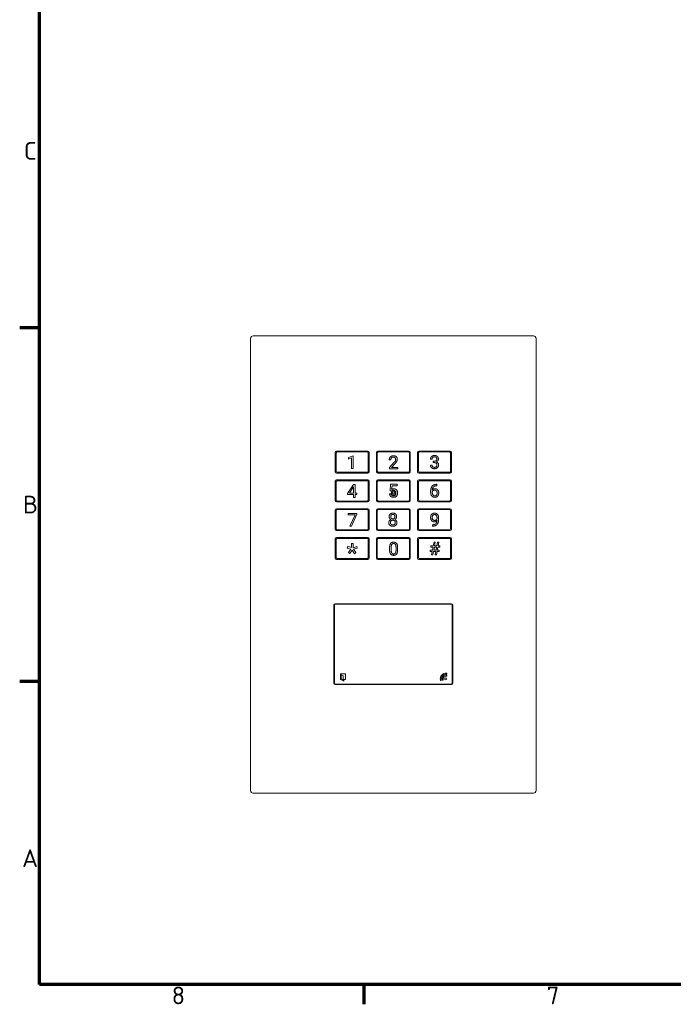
# Model space of a CAD drawing. Header units: millimetres. Extents: x 0 to 1188, y 0 to 840.
# Tile 1 of 19: x 12 to 271, y 12 to 402. Entities that reach past the tile are written whole.
import ezdxf

# ---------------------------------------------------------------- set-up
doc = ezdxf.new("R2010")
doc.units = ezdxf.units.MM
doc.header["$LTSCALE"] = 2
for name, color, linetype, lineweight in [('Rahmen (ISO)', 7, 'Continuous', 70), ('Sichtbar (ISO)', 7, 'Continuous', 50), ('Sichtbar schmal (ISO)', 7, 'Continuous', 35)]:
    doc.layers.add(name, color=color, linetype=linetype, lineweight=lineweight)
doc.styles.add('Notiztext (DIN)', font='isocpeur.ttf')

# ---------------------------------------------------------------- blocks, each defined once
blk = doc.blocks.new('Ränder Vorgaberahmen')
at = {"layer": 'Rahmen (ISO)'}
for p, q in [((10, 140), (6.1, 140)), ((10, 70), (6.1, 70)), ((74.25, 10), (74.25, 6.1))]:
    blk.add_line(p, q, dxfattribs=at)
at = {"layer": 'Rahmen (ISO)', "flags": 128}
blk.add_lwpolyline([(10, 10), (10, 410), (584, 410), (584, 10), (10, 10)], dxfattribs=at)
at = {"layer": 'Rahmen (ISO)', "char_height": 3.5, "attachment_point": 7, "style": 'Notiztext (DIN)'}
for s, insert in [('C', (6.93, 173.25)), ('B', (6.75, 103.25)), ('A', (6.58, 33.25)), ('8', (36.2, 6.1)), ('7', (110.45, 6.1))]:
    blk.add_mtext(s, dxfattribs=dict(at, insert=insert))

msp = doc.modelspace()

# ---------------------------------------------------------------- linework, layer by layer
at = {"layer": 'Sichtbar (ISO)', "lineweight": 5}
for p, q in [((104.6465, 276.77), (215.6465, 276.77)), ((103.6465, 96.77), (103.6465, 275.77)), ((216.6465, 275.77), (216.6465, 96.77)), ((137.1486, 222.97), (137.1486, 230.67)), ((137.6486, 231.17), (150.0486, 231.17)), ((150.5486, 230.67), (150.5486, 222.97)), ((153.4486, 222.97), (153.4486, 230.67)), ((153.9486, 231.17), (166.3486, 231.17)), ((166.8486, 230.67), (166.8486, 222.97)), ((169.7486, 222.97), (169.7486, 230.67)), ((170.2486, 231.17), (182.6486, 231.17)), ((183.1486, 230.67), (183.1486, 222.97)), ((142.3477, 228.6206), (144.191, 229.3144)), ((142.3477, 228.0354), (142.3477, 228.6206)), ((143.6435, 228.5119), (142.3477, 228.0354)), ((143.6435, 224.2194), (143.6435, 228.5119)), ((144.191, 229.3144), (144.2913, 229.3144)), ((144.2913, 229.3144), (144.2913, 224.2194)), ((159.1739, 227.7512), (158.5261, 227.7512)), ((158.6264, 224.6373), (160.3819, 226.5893)), ((160.758, 226.1713), (159.4038, 224.7)), ((175.5199, 228.0142), (174.8762, 228.0142)), ((175.8626, 226.5973), (175.8626, 227.124)), ((175.8626, 227.124), (176.3475, 227.124)), ((176.3475, 226.5973), (175.8626, 226.5973)), ((150.0486, 222.47), (137.6486, 222.47)), ((144.2913, 224.2194), (143.6435, 224.2194)), ((166.3486, 222.47), (153.9486, 222.47)), ((158.6264, 224.1734), (158.6264, 224.6373)), ((161.9451, 224.1734), (158.6264, 224.1734)), ((159.4038, 224.7), (161.9451, 224.7)), ((161.9451, 224.7), (161.9451, 224.1734)), ((182.6486, 222.47), (170.2486, 222.47)), ((174.8302, 225.6109), (175.4781, 225.6109)), ((137.1486, 211.57), (137.1486, 219.27)), ((137.6486, 219.77), (150.0486, 219.77)), ((150.5486, 219.27), (150.5486, 211.57)), ((153.4486, 211.57), (153.4486, 219.27)), ((153.9486, 219.77), (166.3486, 219.77)), ((166.8486, 219.27), (166.8486, 211.57)), ((169.7486, 211.57), (169.7486, 219.27)), ((170.2486, 219.77), (182.6486, 219.77)), ((183.1486, 219.27), (183.1486, 211.57)), ((142.0381, 214.3993), (144.3077, 217.9144)), ((142.0381, 214.0189), (142.0381, 214.3993)), ((144.2701, 216.8946), (142.7696, 214.5456)), ((142.7696, 214.5456), (144.3453, 214.5456)), ((144.3453, 217.0325), (144.2701, 216.8946)), ((144.3077, 217.9144), (144.9932, 217.9144)), ((144.3453, 214.5456), (144.3453, 217.0325)), ((144.9932, 217.9144), (144.9932, 214.5456)), ((144.9932, 214.5456), (145.6996, 214.5456)), ((145.6996, 214.5456), (145.6996, 214.0189)), ((158.8231, 215.4857), (159.0781, 218.0144)), ((159.3372, 215.352), (158.8231, 215.4857)), ((159.0781, 218.0144), (161.6779, 218.0144)), ((159.5086, 215.4941), (159.3372, 215.352)), ((159.6256, 217.4209), (159.471, 216.0374)), ((161.6779, 217.4209), (159.6256, 217.4209)), ((161.6779, 218.0144), (161.6779, 217.4209)), ((174.914, 214.8671), (174.914, 215.1179)), ((175.5618, 215.0343), (175.5618, 214.7961)), ((177.4051, 217.4669), (177.2839, 217.4669)), ((177.2881, 218.0144), (177.4051, 218.0144)), ((177.4051, 218.0144), (177.4051, 217.4669)), ((150.0486, 211.07), (137.6486, 211.07)), ((144.3453, 214.0189), (142.0381, 214.0189)), ((144.3453, 212.8444), (144.3453, 214.0189)), ((144.9932, 212.8444), (144.3453, 212.8444)), ((145.6996, 214.0189), (144.9932, 214.0189)), ((144.9932, 214.0189), (144.9932, 212.8444)), ((166.3486, 211.07), (153.9486, 211.07)), ((158.6392, 214.2778), (159.2495, 214.2778)), ((182.6486, 211.07), (170.2486, 211.07)), ((137.1486, 200.17), (137.1486, 207.87)), ((137.6486, 208.37), (150.0486, 208.37)), ((150.5486, 207.87), (150.5486, 200.17)), ((153.4486, 200.17), (153.4486, 207.87)), ((153.9486, 208.37), (166.3486, 208.37)), ((166.8486, 207.87), (166.8486, 200.17)), ((169.7486, 200.17), (169.7486, 207.87)), ((170.2486, 208.37), (182.6486, 208.37)), ((183.1486, 207.87), (183.1486, 200.17)), ((142.2217, 205.9836), (142.2217, 206.5144)), ((142.2217, 206.5144), (145.6491, 206.5144)), ((144.9678, 205.9836), (142.2217, 205.9836)), ((142.8738, 201.4444), (144.9678, 205.9836)), ((145.6491, 206.1508), (143.5509, 201.4444)), ((145.6491, 206.5144), (145.6491, 206.1508)), ((177.4466, 204.3908), (177.4466, 204.65)), ((178.0903, 204.5162), (178.0903, 204.3281)), ((150.0486, 199.67), (137.6486, 199.67)), ((143.5509, 201.4444), (142.8738, 201.4444)), ((166.3486, 199.67), (153.9486, 199.67)), ((182.6486, 199.67), (170.2486, 199.67)), ((175.6159, 201.4692), (175.6159, 202.0168)), ((175.6159, 202.0168), (175.7538, 202.0168)), ((175.7413, 201.4692), (175.6159, 201.4692)), ((137.1486, 188.77), (137.1486, 196.47)), ((137.6486, 196.97), (150.0486, 196.97)), ((150.5486, 196.47), (150.5486, 188.77)), ((153.4486, 188.77), (153.4486, 196.47)), ((153.9486, 196.97), (166.3486, 196.97)), ((166.8486, 196.47), (166.8486, 188.77)), ((169.7486, 188.77), (169.7486, 196.47)), ((170.2486, 196.97), (182.6486, 196.97)), ((175.9761, 193.6683), (176.2603, 195.1144)), ((176.2603, 195.1144), (176.7577, 195.1144)), ((176.7577, 195.1144), (176.4735, 193.6683)), ((177.393, 193.6683), (177.6773, 195.1144)), ((177.6773, 195.1144), (178.1788, 195.1144)), ((178.1788, 195.1144), (177.8946, 193.6683)), ((183.1486, 196.47), (183.1486, 188.77)), ((141.8869, 192.7736), (142.112, 193.5007)), ((143.3412, 192.3407), (141.8869, 192.7736)), ((142.112, 193.5007), (143.5605, 192.9582)), ((142.3717, 191.0135), (143.3412, 192.3407)), ((142.9776, 190.5749), (142.3717, 191.0135)), ((143.8433, 191.9252), (142.9776, 190.5749)), ((143.5605, 192.9582), (143.5201, 194.6144)), ((143.5201, 194.6144), (144.253, 194.6144)), ((144.732, 190.5402), (143.8433, 191.9252)), ((144.253, 194.6144), (144.2068, 192.9351)), ((144.2068, 192.9351), (145.6322, 193.4661)), ((145.8573, 192.7332), (144.3799, 192.3003)), ((144.3799, 192.3003), (145.3321, 190.9961)), ((145.3321, 190.9961), (144.732, 190.5402)), ((145.6322, 193.4661), (145.8573, 192.7332)), ((158.6555, 192.0465), (158.6555, 192.9076)), ((159.2992, 193.0664), (159.2992, 192.034)), ((161.2093, 191.9629), (161.2093, 193.0162)), ((161.853, 192.9702), (161.853, 192.1343)), ((174.718, 191.4697), (174.718, 191.9504)), ((174.718, 191.9504), (175.6417, 191.9504)), ((175.5498, 191.4697), (174.718, 191.4697)), ((174.9813, 193.1876), (174.9813, 193.6683)), ((174.9813, 193.6683), (175.9761, 193.6683)), ((175.88, 193.1876), (174.9813, 193.1876)), ((175.2739, 190.0444), (175.5498, 191.4697)), ((175.6417, 191.9504), (175.88, 193.1876)), ((176.0472, 191.4697), (175.7713, 190.0444)), ((176.9667, 191.4697), (176.0472, 191.4697)), ((176.3774, 193.1876), (176.1391, 191.9504)), ((176.1391, 191.9504), (177.0587, 191.9504)), ((177.2969, 193.1876), (176.3774, 193.1876)), ((176.4735, 193.6683), (177.393, 193.6683)), ((176.6908, 190.0444), (176.9667, 191.4697)), ((177.0587, 191.9504), (177.2969, 193.1876)), ((177.4683, 191.4697), (177.1924, 190.0444)), ((178.3418, 191.4697), (177.4683, 191.4697)), ((177.7985, 193.1876), (177.5602, 191.9504)), ((177.5602, 191.9504), (178.3418, 191.9504)), ((178.6052, 193.1876), (177.7985, 193.1876)), ((177.8946, 193.6683), (178.6052, 193.6683)), ((178.3418, 191.9504), (178.3418, 191.4697)), ((178.6052, 193.6683), (178.6052, 193.1876)), ((150.0486, 188.27), (137.6486, 188.27)), ((166.3486, 188.27), (153.9486, 188.27)), ((182.6486, 188.27), (170.2486, 188.27)), ((175.7713, 190.0444), (175.2739, 190.0444)), ((177.1924, 190.0444), (176.6908, 190.0444)), ((136.6486, 139.27), (136.6486, 170.27)), ((136.7986, 170.12), (136.7986, 139.42)), ((137.1486, 170.77), (183.1486, 170.77)), ((182.9986, 170.62), (137.2986, 170.62)), ((183.4986, 139.42), (183.4986, 170.12)), ((183.6486, 170.27), (183.6486, 139.27)), ((139.1711, 142.9727), (139.1711, 140.8127)), ((141.2111, 142.9727), (139.1711, 142.9727)), ((139.1711, 140.8127), (140.4006, 140.1717)), ((139.4398, 141.0272), (139.4398, 142.6458)), ((139.4398, 142.6458), (140.3124, 142.2598)), ((140.3124, 140.579), (139.4398, 141.0272)), ((140.3124, 142.2598), (140.3124, 140.579)), ((140.5761, 140.2781), (140.5761, 140.8127)), ((140.5761, 140.8127), (141.2111, 140.8127)), ((141.2111, 140.8127), (141.2111, 142.9727)), ((183.1486, 138.77), (137.1486, 138.77)), ((137.2986, 138.92), (182.9986, 138.92)), ((215.6465, 95.77), (104.6465, 95.77))]:
    msp.add_line(p, q, dxfattribs=at)
for centre, radius in [((160.1585, 214.6144), 0.8), ((180.8873, 141.0272), 0.42)]:
    msp.add_circle(centre, radius, dxfattribs=at)
for centre, radius, start, end in [((104.6465, 275.77), 1, 90, 180), ((215.6465, 275.77), 1, 0, 90), ((137.6486, 230.67), 0.5, 90, 180), ((150.0486, 230.67), 0.5, 0, 90), ((153.9486, 230.67), 0.5, 90, 180), ((166.3486, 230.67), 0.5, 0, 90), ((170.2486, 230.67), 0.5, 90, 180), ((182.6486, 230.67), 0.5, 0, 90), ((137.6486, 222.97), 0.5, 180, 270), ((150.0486, 222.97), 0.5, 270, 0), ((153.9486, 222.97), 0.5, 180, 270), ((166.3486, 222.97), 0.5, 270, 0), ((170.2486, 222.97), 0.5, 180, 270), ((182.6486, 222.97), 0.5, 270, 0), ((137.6486, 219.27), 0.5, 90, 180), ((150.0486, 219.27), 0.5, 0, 90), ((153.9486, 219.27), 0.5, 90, 180), ((166.3486, 219.27), 0.5, 0, 90), ((170.2486, 219.27), 0.5, 90, 180), ((182.6486, 219.27), 0.5, 0, 90), ((137.6486, 211.57), 0.5, 180, 270), ((150.0486, 211.57), 0.5, 270, 0), ((153.9486, 211.57), 0.5, 180, 270), ((166.3486, 211.57), 0.5, 270, 0), ((170.2486, 211.57), 0.5, 180, 270), ((182.6486, 211.57), 0.5, 270, 0), ((137.6486, 207.87), 0.5, 90, 180), ((150.0486, 207.87), 0.5, 0, 90), ((153.9486, 207.87), 0.5, 90, 180), ((166.3486, 207.87), 0.5, 0, 90), ((170.2486, 207.87), 0.5, 90, 180), ((182.6486, 207.87), 0.5, 0, 90), ((137.6486, 200.17), 0.5, 180, 270), ((150.0486, 200.17), 0.5, 270, 0), ((153.9486, 200.17), 0.5, 180, 270), ((166.3486, 200.17), 0.5, 270, 0), ((170.2486, 200.17), 0.5, 180, 270), ((182.6486, 200.17), 0.5, 270, 0), ((137.6486, 196.47), 0.5, 90, 180), ((150.0486, 196.47), 0.5, 0, 90), ((153.9486, 196.47), 0.5, 90, 180), ((166.3486, 196.47), 0.5, 0, 90), ((170.2486, 196.47), 0.5, 90, 180), ((182.6486, 196.47), 0.5, 0, 90), ((137.6486, 188.77), 0.5, 180, 270), ((150.0486, 188.77), 0.5, 270, 0), ((153.9486, 188.77), 0.5, 180, 270), ((166.3486, 188.77), 0.5, 270, 0), ((170.2486, 188.77), 0.5, 180, 270), ((182.6486, 188.77), 0.5, 270, 0), ((137.1486, 170.27), 0.5, 90, 180), ((137.2986, 170.12), 0.5, 90, 180), ((182.9986, 170.12), 0.5, 0, 90), ((183.1486, 170.27), 0.5, 0, 90), ((181.0607, 140.9388), 2.3397, 86.104557, 191.412181), ((178.9437, 140.5114), 0.18, 191.412181, 11.412181), ((181.0607, 140.9388), 1.9797, 86.104557, 191.412181), ((181.0267, 140.9296), 1.4981, 85.627226, 190.690281), ((179.7315, 140.6851), 0.18, 190.690281, 10.690281), ((181.0267, 140.9296), 1.1381, 85.627226, 190.690281), ((181.1272, 142.2439), 0.18, 265.627226, 85.627226), ((181.2074, 143.0935), 0.18, 266.104557, 86.104555), ((137.1486, 139.27), 0.5, 180, 270), ((137.2986, 139.42), 0.5, 180, 270), ((140.4561, 140.2781), 0.12, 242.465888, 0), ((182.9986, 139.42), 0.5, 270, 0), ((183.1486, 139.27), 0.5, 270, 0), ((104.6465, 96.77), 1, 180, 270), ((215.6465, 96.77), 1, 270, 0)]:
    msp.add_arc(centre, radius, start, end, dxfattribs=at)
for points in [[(158.5261, 227.7512), (158.5261, 228.4492), (159.4289, 229.3144), (160.1854, 229.3144)], [(160.1854, 228.7836), (159.7047, 228.7836), (159.1739, 228.2361), (159.1739, 227.7512)], [(160.1854, 229.3144), (160.8918, 229.3144), (161.7152, 228.5746), (161.7152, 227.956)], [(161.0673, 227.8808), (161.0673, 228.2737), (160.5867, 228.7836), (160.1854, 228.7836)], [(160.3819, 226.5893), (160.7706, 227.0281), (161.0673, 227.584), (161.0673, 227.8808)], [(161.7152, 227.956), (161.7152, 227.2079), (160.758, 226.1713)], [(174.8762, 228.0142), (174.8762, 228.6161), (175.7581, 229.4144), (176.4353, 229.4144)], [(176.4353, 228.8836), (176.0173, 228.8836), (175.5199, 228.4071), (175.5199, 228.0142)], [(176.3475, 227.124), (176.8031, 227.1323), (177.3255, 227.5963), (177.3255, 227.9933)], [(177.4008, 225.6736), (177.4008, 226.1166), (176.8574, 226.589), (176.3475, 226.5973)], [(176.4353, 229.4144), (177.1542, 229.4144), (177.9692, 228.6537), (177.9692, 227.9808)], [(177.3255, 227.9933), (177.3255, 228.8836), (176.4353, 228.8836)], [(177.9692, 227.9808), (177.9692, 227.6506), (177.5387, 227.0278), (177.1709, 226.8774)], [(177.1709, 226.8774), (177.5889, 226.7436), (178.0444, 226.1292), (178.0444, 225.6861)], [(178.0444, 225.6861), (178.0444, 225.0048), (177.1542, 224.2023), (175.7247, 224.2023), (174.8302, 224.9756), (174.8302, 225.6109)], [(175.4781, 225.6109), (175.4781, 225.2096), (176.0006, 224.729), (176.4394, 224.729)], [(176.4394, 224.729), (176.9076, 224.729), (177.4008, 225.218), (177.4008, 225.6736)], [(159.471, 216.0374), (159.8472, 216.2548), (160.3195, 216.2548)], [(160.169, 215.678), (159.7469, 215.678), (159.5086, 215.4941)], [(161.1805, 214.5536), (161.1805, 215.0636), (160.6288, 215.678), (160.169, 215.678)], [(161.8242, 214.5578), (161.8242, 213.7762), (160.9799, 212.8734), (160.2192, 212.8734)], [(160.2192, 213.4), (160.6706, 213.4), (161.1805, 214.0145), (161.1805, 214.5536)], [(160.3195, 216.2548), (161.0133, 216.2548), (161.8242, 215.3394), (161.8242, 214.5578)], [(174.914, 215.1179), (174.914, 216.5181), (176.1094, 217.9977), (177.2881, 218.0144)], [(176.5483, 212.8692), (175.821, 212.8692), (174.914, 213.9894), (174.914, 214.8671)], [(176.5566, 215.7323), (176.2264, 215.7323), (175.6705, 215.3352), (175.5618, 215.0343)], [(175.5618, 214.7961), (175.5618, 214.1691), (176.1261, 213.4), (176.5483, 213.4)], [(177.2839, 217.4669), (176.5315, 217.4544), (175.6413, 216.5892), (175.5702, 215.8076)], [(175.5702, 215.8076), (175.9715, 216.2673), (176.6653, 216.2673)], [(178.1157, 214.5954), (178.1157, 213.8096), (177.263, 212.8692), (176.5483, 212.8692)], [(176.5483, 213.4), (176.983, 213.4), (177.4803, 214.0437), (177.4803, 214.562)], [(177.4803, 214.562), (177.4803, 215.0845), (176.9746, 215.7323), (176.5566, 215.7323)], [(176.6653, 216.2673), (177.3257, 216.2673), (178.1157, 215.3352), (178.1157, 214.5954)], [(160.2192, 212.8734), (159.5504, 212.8734), (158.6977, 213.6174), (158.6392, 214.2778)], [(159.2495, 214.2778), (159.308, 213.8431), (159.8095, 213.4), (160.2192, 213.4)], [(158.4641, 205.2184), (158.4641, 205.8621), (159.2834, 206.6144), (159.9563, 206.6144)], [(159.9563, 206.6144), (160.6251, 206.6144), (161.4485, 205.8621), (161.4485, 205.2184)], [(174.9011, 204.859), (174.9011, 205.3689), (175.2899, 206.1839), (176.0004, 206.6144), (176.4727, 206.6144)], [(176.4727, 206.6144), (177.2251, 206.6144), (178.0903, 205.4901), (178.0903, 204.5162)], [(158.3429, 202.8402), (158.3429, 203.2498), (158.7943, 203.9143), (159.1914, 204.0815)], [(159.9563, 201.4023), (159.2249, 201.4023), (158.3429, 202.1839), (158.3429, 202.8402)], [(159.1914, 204.0815), (158.8529, 204.2487), (158.4641, 204.8422), (158.4641, 205.2184)], [(160.926, 202.8527), (160.926, 203.279), (160.3826, 203.814), (159.5133, 203.814), (158.9866, 203.2874), (158.9866, 202.4222), (159.5007, 201.929), (159.9563, 201.929)], [(159.9563, 206.0836), (159.576, 206.0836), (159.1078, 205.6113), (159.1078, 205.2101)], [(159.1078, 205.2101), (159.1078, 204.8213), (159.5718, 204.3449), (160.3408, 204.3449), (160.8048, 204.8213), (160.8048, 205.5946), (160.3241, 206.0836), (159.9563, 206.0836)], [(159.9563, 201.929), (160.4077, 201.929), (160.926, 202.4264), (160.926, 202.8527)], [(161.5697, 202.8402), (161.5697, 202.1839), (160.6794, 201.4023), (159.9563, 201.4023)], [(161.4485, 205.2184), (161.4485, 204.8381), (161.0514, 204.2487), (160.7087, 204.0815)], [(160.7087, 204.0815), (161.1057, 203.9102), (161.5697, 203.2539), (161.5697, 202.8402)], [(176.3473, 203.1704), (175.9084, 203.1704), (175.2564, 203.6009), (174.9011, 204.3867), (174.9011, 204.859)], [(176.4769, 206.0794), (176.0506, 206.0794), (175.5365, 205.4274), (175.5365, 204.8924)], [(175.5365, 204.8924), (175.5365, 204.3741), (176.0338, 203.7012), (176.4518, 203.7012)], [(178.0903, 204.3281), (178.0903, 202.8485), (176.9199, 201.4859), (175.7413, 201.4692)], [(175.7538, 202.0168), (176.5479, 202.0293), (177.4048, 202.836), (177.4424, 203.7012)], [(177.4424, 203.7012), (177.2418, 203.4629), (176.6817, 203.1704), (176.3473, 203.1704)], [(176.4518, 203.7012), (176.7737, 203.7012), (177.3212, 204.0983), (177.4466, 204.3908)], [(177.4466, 204.65), (177.4466, 205.2853), (176.899, 206.0794), (176.4769, 206.0794)], [(158.6555, 192.9076), (158.6555, 194.0277), (159.4287, 195.1144), (160.2521, 195.1144)], [(160.2521, 195.1144), (161.0714, 195.1144), (161.8446, 194.0653), (161.853, 192.9702)], [(160.2605, 189.9023), (159.4496, 189.9023), (158.668, 190.9807), (158.6555, 192.0465)], [(160.2521, 194.5836), (159.7589, 194.5836), (159.3075, 193.8396), (159.2992, 193.0664)], [(159.2992, 192.034), (159.2992, 191.2106), (159.7756, 190.429), (160.2605, 190.429)], [(161.2093, 193.0162), (161.2093, 193.8354), (160.7495, 194.5836), (160.2521, 194.5836)], [(161.853, 192.1343), (161.853, 191.0016), (161.0797, 189.9023), (160.2605, 189.9023)], [(160.2605, 190.429), (160.737, 190.429), (161.2009, 191.1688), (161.2093, 191.9629)]]:
    msp.add_open_spline(points, degree=2, dxfattribs=at)
for points, knots in [([(160.758, 226.1713), (161.0222, 226.4573), (161.2913, 226.7915), (161.5487, 227.2716), (161.6122, 227.4159), (161.6926, 227.6914), (161.7152, 227.8232), (161.7152, 227.956)], [0, 0, 0, 0, 0.11680614, 0.11680614, 0.162899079, 0.162899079, 0.202591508, 0.202591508, 0.202591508, 0.202591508]), ([(161.1805, 214.5536), (161.1805, 214.3632), (161.1566, 214.1674), (161.0316, 213.8411), (160.9564, 213.737), (160.812, 213.5846), (160.7253, 213.5227), (160.5647, 213.4517), (160.5008, 213.4324), (160.3641, 213.406), (160.2916, 213.4), (160.2192, 213.4)], [0, 0, 0, 0, 0.057126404, 0.057126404, 0.104723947, 0.104723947, 0.15568499, 0.15568499, 0.187092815, 0.187092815, 0.221075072, 0.221075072, 0.221075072, 0.221075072]), ([(175.5618, 215.0343), (175.6084, 215.1632), (175.6782, 215.278), (175.8659, 215.481), (175.9858, 215.5701), (176.1807, 215.6645), (176.2526, 215.69), (176.4028, 215.7242), (176.4793, 215.7323), (176.5566, 215.7323)], [0, 0, 0, 0, 0.041119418, 0.041119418, 0.082925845, 0.082925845, 0.105882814, 0.105882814, 0.129005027, 0.129005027, 0.129005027, 0.129005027]), ([(177.4803, 214.562), (177.4803, 214.3673), (177.454, 214.1703), (177.3196, 213.8299), (177.236, 213.7186), (177.0949, 213.572), (177.0108, 213.5123), (176.8589, 213.4465), (176.801, 213.4291), (176.6779, 213.4054), (176.6131, 213.4), (176.5483, 213.4)], [0, 0, 0, 0, 0.058398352, 0.058398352, 0.109705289, 0.109705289, 0.164457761, 0.164457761, 0.19603801, 0.19603801, 0.22983344, 0.22983344, 0.22983344, 0.22983344]), ([(178.1157, 214.5954), (178.1157, 214.8608), (178.0775, 215.1262), (177.8809, 215.6147), (177.7502, 215.7769), (177.5308, 216), (177.3943, 216.0943), (177.0566, 216.2362), (176.8624, 216.2673), (176.6653, 216.2673)], [0, 0, 0, 0, 0.079608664, 0.079608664, 0.157888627, 0.157888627, 0.249900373, 0.249900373, 0.357212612, 0.357212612, 0.357212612, 0.357212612]), ([(176.4727, 206.6144), (176.2551, 206.6144), (176.0411, 206.5802), (175.723, 206.4494), (175.5523, 206.3621), (175.3102, 206.1196), (175.2432, 206.0337), (175.1855, 205.9412)], [0, 0, 0, 0, 0.065286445, 0.065286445, 0.103147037, 0.103147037, 0.121102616, 0.121102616, 0.121102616, 0.121102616]), ([(159.9563, 201.4023), (160.2096, 201.4023), (160.4636, 201.4383), (160.9228, 201.6225), (161.0777, 201.744), (161.3015, 201.964), (161.3951, 202.0998), (161.5383, 202.4403), (161.5697, 202.639), (161.5697, 202.8402)], [0, 0, 0, 0, 0.076000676, 0.076000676, 0.14836277, 0.14836277, 0.231920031, 0.231920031, 0.331909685, 0.331909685, 0.331909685, 0.331909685]), ([(174.9011, 204.859), (174.9011, 204.5802), (174.9476, 204.3085), (175.1302, 203.8668), (175.2337, 203.6979), (175.4905, 203.439), (175.6292, 203.3418), (175.9684, 203.201), (176.1561, 203.1704), (176.3473, 203.1704)], [0, 0, 0, 0, 0.083633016, 0.083633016, 0.143375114, 0.143375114, 0.192708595, 0.192708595, 0.246322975, 0.246322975, 0.246322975, 0.246322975]), ([(175.5365, 204.8924), (175.5365, 205.0902), (175.5628, 205.291), (175.701, 205.6429), (175.7876, 205.7543), (175.9321, 205.9043), (176.0191, 205.9666), (176.1737, 206.0335), (176.2304, 206.0507), (176.3509, 206.0741), (176.4138, 206.0794), (176.4769, 206.0794)], [0, 0, 0, 0, 0.05933097, 0.05933097, 0.113323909, 0.113323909, 0.172415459, 0.172415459, 0.204754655, 0.204754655, 0.239011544, 0.239011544, 0.239011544, 0.239011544]), ([(176.4518, 203.7012), (176.3401, 203.7012), (176.2306, 203.7192), (176.0357, 203.7997), (175.955, 203.8544), (175.7926, 204.0129), (175.7258, 204.1181), (175.6309, 204.3081), (175.5957, 204.4142), (175.5471, 204.6447), (175.5365, 204.7688), (175.5365, 204.8924)], [0, 0, 0, 0, 0.0335266, 0.0335266, 0.06324354, 0.06324354, 0.101613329, 0.101613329, 0.144441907, 0.144441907, 0.191698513, 0.191698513, 0.191698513, 0.191698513]), ([(176.4769, 206.0794), (176.5813, 206.0794), (176.6824, 206.0612), (176.871, 205.9826), (176.9526, 205.9267), (177.1176, 205.7694), (177.1984, 205.6566), (177.3261, 205.4077), (177.3709, 205.2721), (177.4333, 204.9746), (177.4466, 204.8113), (177.4466, 204.65)], [0, 0, 0, 0, 0.031316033, 0.031316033, 0.061290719, 0.061290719, 0.099715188, 0.099715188, 0.13963819, 0.13963819, 0.184850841, 0.184850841, 0.184850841, 0.184850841]), ([(161.853, 192.9702), (161.8499, 193.3763), (161.8075, 193.7808), (161.6071, 194.3769), (161.5023, 194.5418), (161.3023, 194.7784), (161.1786, 194.8761), (160.9225, 195.0069), (160.802, 195.0469), (160.5384, 195.1025), (160.3946, 195.1144), (160.2521, 195.1144)], [0, 0, 0, 0, 0.121821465, 0.121821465, 0.210905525, 0.210905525, 0.306890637, 0.306890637, 0.382675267, 0.382675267, 0.467789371, 0.467789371, 0.467789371, 0.467789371])]:
    msp.add_open_spline(points, degree=3, knots=knots, dxfattribs=at)
at = {"layer": 'Sichtbar schmal (ISO)', "lineweight": 5}
for p, q in [((137.4956, 230.4144), (137.4956, 223.2144)), ((149.8042, 230.823), (137.9042, 230.823)), ((150.2128, 223.2144), (150.2128, 230.4144)), ((153.7956, 230.4144), (153.7956, 223.2144)), ((166.1042, 230.823), (154.2042, 230.823)), ((166.5128, 223.2144), (166.5128, 230.4144)), ((170.0956, 230.4144), (170.0956, 223.2144)), ((182.4042, 230.823), (170.5042, 230.823)), ((182.8128, 223.2144), (182.8128, 230.4144)), ((137.9042, 222.8058), (149.8042, 222.8058)), ((154.2042, 222.8058), (166.1042, 222.8058)), ((170.5042, 222.8058), (182.4042, 222.8058)), ((137.4956, 219.0144), (137.4956, 211.8144)), ((149.8042, 219.423), (137.9042, 219.423)), ((150.2128, 211.8144), (150.2128, 219.0144)), ((153.7956, 219.0144), (153.7956, 211.8144)), ((166.1042, 219.423), (154.2042, 219.423)), ((166.5128, 211.8144), (166.5128, 219.0144)), ((170.0956, 219.0144), (170.0956, 211.8144)), ((182.4042, 219.423), (170.5042, 219.423)), ((182.8128, 211.8144), (182.8128, 219.0144)), ((137.9042, 211.4058), (149.8042, 211.4058)), ((154.2042, 211.4058), (166.1042, 211.4058)), ((170.5042, 211.4058), (182.4042, 211.4058)), ((137.4956, 207.6144), (137.4956, 200.4144)), ((149.8042, 208.023), (137.9042, 208.023)), ((150.2128, 200.4144), (150.2128, 207.6144)), ((153.7956, 207.6144), (153.7956, 200.4144)), ((166.1042, 208.023), (154.2042, 208.023)), ((166.5128, 200.4144), (166.5128, 207.6144)), ((170.0956, 207.6144), (170.0956, 200.4144)), ((182.4042, 208.023), (170.5042, 208.023)), ((182.8128, 200.4144), (182.8128, 207.6144)), ((137.9042, 200.0058), (149.8042, 200.0058)), ((154.2042, 200.0058), (166.1042, 200.0058)), ((170.5042, 200.0058), (182.4042, 200.0058)), ((137.4956, 196.2144), (137.4956, 189.0144)), ((149.8042, 196.623), (137.9042, 196.623)), ((150.2128, 189.0144), (150.2128, 196.2144)), ((153.7956, 196.2144), (153.7956, 189.0144)), ((166.1042, 196.623), (154.2042, 196.623)), ((166.5128, 189.0144), (166.5128, 196.2144)), ((170.0956, 196.2144), (170.0956, 189.0144)), ((182.4042, 196.623), (170.5042, 196.623)), ((182.8128, 189.0144), (182.8128, 196.2144)), ((137.9042, 188.6058), (149.8042, 188.6058)), ((154.2042, 188.6058), (166.1042, 188.6058)), ((170.5042, 188.6058), (182.4042, 188.6058))]:
    msp.add_line(p, q, dxfattribs=at)
msp.add_circle((160.1585, 214.6144), 0.4, dxfattribs=at)
for points, knots in [([(137.9042, 230.823), (137.8277, 230.823), (137.7512, 230.801), (137.6865, 230.7602), (137.6003, 230.7059), (137.5357, 230.6182), (137.5094, 230.5198), (137.5003, 230.4855), (137.4956, 230.45), (137.4956, 230.4144)], [-1, -1, -1, -1, -0.64215718, -0.64215718, -0.64215718, -0.16608359, -0.16608359, -0.16608359, 0, 0, 0, 0]), ([(150.2128, 230.4144), (150.2128, 230.5506), (150.1396, 230.6846), (150.025, 230.7582), (149.9596, 230.8003), (149.882, 230.823), (149.8042, 230.823)], [-1, -1, -1, -1, -0.36347668, -0.36347668, -0.36347668, 0, 0, 0, 0]), ([(154.2042, 230.823), (154.0574, 230.823), (153.9138, 230.7371), (153.8443, 230.6078), (153.8125, 230.5487), (153.7956, 230.4816), (153.7956, 230.4144)], [-1, -1, -1, -1, -0.31387262, -0.31387262, -0.31387262, 0, 0, 0, 0]), ([(166.5128, 230.4144), (166.5128, 230.5201), (166.4699, 230.6252), (166.3959, 230.7006), (166.3201, 230.7779), (166.2125, 230.823), (166.1042, 230.823)], [-1, -1, -1, -1, -0.50610719, -0.50610719, -0.50610719, 0, 0, 0, 0]), ([(170.5042, 230.823), (170.41, 230.823), (170.3161, 230.7892), (170.2436, 230.7291), (170.1692, 230.6675), (170.1179, 230.5788), (170.1015, 230.4836), (170.0976, 230.4608), (170.0956, 230.4376), (170.0956, 230.4144)], [-1, -1, -1, -1, -0.55959018, -0.55959018, -0.55959018, -0.10828864, -0.10828864, -0.10828864, 0, 0, 0, 0]), ([(182.8128, 230.4144), (182.8128, 230.5334), (182.7578, 230.6513), (182.6666, 230.7277), (182.5938, 230.7887), (182.4992, 230.823), (182.4042, 230.823)], [-1, -1, -1, -1, -0.44382153, -0.44382153, -0.44382153, 0, 0, 0, 0]), ([(137.4956, 223.2144), (137.4956, 223.0563), (137.5964, 222.9026), (137.7415, 222.8396), (137.7927, 222.8174), (137.8484, 222.8058), (137.9042, 222.8058)], [-1, -1, -1, -1, -0.26073719, -0.26073719, -0.26073719, 0, 0, 0, 0]), ([(149.8042, 222.8058), (149.9505, 222.8058), (150.0937, 222.8911), (150.1634, 223.0197), (150.1957, 223.0791), (150.2128, 223.1468), (150.2128, 223.2144)], [-1, -1, -1, -1, -0.31636038, -0.31636038, -0.31636038, 0, 0, 0, 0]), ([(153.7956, 223.2144), (153.7956, 223.1088), (153.8385, 223.0037), (153.9125, 222.9283), (153.9884, 222.851), (154.0959, 222.8058), (154.2042, 222.8058)], [-1, -1, -1, -1, -0.50610719, -0.50610719, -0.50610719, 0, 0, 0, 0]), ([(166.1042, 222.8058), (166.1805, 222.8058), (166.2566, 222.8277), (166.3212, 222.8682), (166.3874, 222.9097), (166.4414, 222.9707), (166.4745, 223.0416), (166.4996, 223.0955), (166.5128, 223.155), (166.5128, 223.2144)], [-1, -1, -1, -1, -0.64368755, -0.64368755, -0.64368755, -0.27807609, -0.27807609, -0.27807609, 0, 0, 0, 0]), ([(170.0956, 223.2144), (170.0956, 223.0346), (170.2287, 222.8632), (170.4029, 222.8186), (170.436, 222.8101), (170.4701, 222.8058), (170.5042, 222.8058)], [-1, -1, -1, -1, -0.15954652, -0.15954652, -0.15954652, 0, 0, 0, 0]), ([(182.4042, 222.8058), (182.5496, 222.8058), (182.692, 222.89), (182.7621, 223.0174), (182.7952, 223.0774), (182.8128, 223.1459), (182.8128, 223.2144)], [-1, -1, -1, -1, -0.3204215, -0.3204215, -0.3204215, 0, 0, 0, 0]), ([(137.9042, 219.423), (137.7828, 219.423), (137.6625, 219.3656), (137.5862, 219.271), (137.5282, 219.1991), (137.4956, 219.1069), (137.4956, 219.0144)], [-1, -1, -1, -1, -0.43224427, -0.43224427, -0.43224427, 0, 0, 0, 0]), ([(150.2128, 219.0144), (150.2128, 219.0945), (150.1886, 219.1745), (150.1442, 219.2411), (150.0909, 219.3209), (150.0087, 219.3809), (149.9165, 219.4073), (149.8801, 219.4177), (149.8421, 219.423), (149.8042, 219.423)], [-1, -1, -1, -1, -0.62558473, -0.62558473, -0.62558473, -0.17724488, -0.17724488, -0.17724488, 0, 0, 0, 0]), ([(154.2042, 219.423), (154.0585, 219.423), (153.9158, 219.3385), (153.8458, 219.2107), (153.8131, 219.1508), (153.7956, 219.0827), (153.7956, 219.0144)], [-1, -1, -1, -1, -0.31893696, -0.31893696, -0.31893696, 0, 0, 0, 0]), ([(166.5128, 219.0144), (166.5128, 219.1492), (166.4413, 219.2818), (166.3287, 219.3558), (166.2625, 219.3994), (166.1835, 219.423), (166.1042, 219.423)], [-1, -1, -1, -1, -0.37034917, -0.37034917, -0.37034917, 0, 0, 0, 0]), ([(170.5042, 219.423), (170.3694, 219.423), (170.2366, 219.3514), (170.1626, 219.2386), (170.1192, 219.1725), (170.0956, 219.0935), (170.0956, 219.0144)], [-1, -1, -1, -1, -0.36970243, -0.36970243, -0.36970243, 0, 0, 0, 0]), ([(182.8128, 219.0144), (182.8128, 219.1601), (182.7283, 219.3028), (182.6005, 219.3728), (182.5406, 219.4056), (182.4725, 219.423), (182.4042, 219.423)], [-1, -1, -1, -1, -0.31897795, -0.31897795, -0.31897795, 0, 0, 0, 0]), ([(137.4956, 211.8144), (137.4956, 211.7942), (137.4971, 211.7739), (137.5001, 211.7539), (137.5175, 211.6379), (137.5876, 211.5308), (137.6869, 211.4684), (137.7516, 211.4278), (137.8278, 211.4058), (137.9042, 211.4058)], [-1, -1, -1, -1, -0.90535471, -0.90535471, -0.90535471, -0.35697911, -0.35697911, -0.35697911, 0, 0, 0, 0]), ([(149.8042, 211.4058), (149.9099, 211.4058), (150.0149, 211.4488), (150.0904, 211.5228), (150.1677, 211.5986), (150.2128, 211.7062), (150.2128, 211.8144)], [-1, -1, -1, -1, -0.50610719, -0.50610719, -0.50610719, 0, 0, 0, 0]), ([(153.7956, 211.8144), (153.7956, 211.6637), (153.8866, 211.5165), (154.0214, 211.449), (154.0779, 211.4208), (154.1411, 211.4058), (154.2042, 211.4058)], [-1, -1, -1, -1, -0.29525606, -0.29525606, -0.29525606, 0, 0, 0, 0]), ([(166.1042, 211.4058), (166.1595, 211.4058), (166.2147, 211.4172), (166.2654, 211.439), (166.3711, 211.4844), (166.4557, 211.5765), (166.492, 211.6857), (166.5058, 211.7271), (166.5128, 211.7708), (166.5128, 211.8144)], [-1, -1, -1, -1, -0.7417981, -0.7417981, -0.7417981, -0.20414939, -0.20414939, -0.20414939, 0, 0, 0, 0]), ([(170.0956, 211.8144), (170.0956, 211.7683), (170.1035, 211.7221), (170.1189, 211.6786), (170.161, 211.5592), (170.2617, 211.4621), (170.3825, 211.4244), (170.4218, 211.4121), (170.463, 211.4058), (170.5042, 211.4058)], [-1, -1, -1, -1, -0.78416622, -0.78416622, -0.78416622, -0.1925331, -0.1925331, -0.1925331, 0, 0, 0, 0]), ([(182.4042, 211.4058), (182.5099, 211.4058), (182.6149, 211.4488), (182.6904, 211.5228), (182.7677, 211.5986), (182.8128, 211.7062), (182.8128, 211.8144)], [-1, -1, -1, -1, -0.50610719, -0.50610719, -0.50610719, 0, 0, 0, 0]), ([(137.9042, 208.023), (137.8645, 208.023), (137.8249, 208.0172), (137.7869, 208.0058), (137.6837, 207.9749), (137.594, 207.9014), (137.5435, 207.8063), (137.5122, 207.7475), (137.4956, 207.681), (137.4956, 207.6144)], [-1, -1, -1, -1, -0.814545, -0.814545, -0.814545, -0.31114277, -0.31114277, -0.31114277, 0, 0, 0, 0]), ([(150.2128, 207.6144), (150.2128, 207.7201), (150.1699, 207.8252), (150.0959, 207.9006), (150.0201, 207.9779), (149.9125, 208.023), (149.8042, 208.023)], [-1, -1, -1, -1, -0.50610719, -0.50610719, -0.50610719, 0, 0, 0, 0]), ([(154.2042, 208.023), (154.0986, 208.023), (153.9935, 207.9801), (153.9181, 207.9061), (153.8408, 207.8303), (153.7956, 207.7227), (153.7956, 207.6144)], [-1, -1, -1, -1, -0.50610719, -0.50610719, -0.50610719, 0, 0, 0, 0]), ([(166.5128, 207.6144), (166.5128, 207.6968), (166.4872, 207.779), (166.4404, 207.8468), (166.3892, 207.9208), (166.3128, 207.9771), (166.2269, 208.0042), (166.1873, 208.0167), (166.1458, 208.023), (166.1042, 208.023)], [-1, -1, -1, -1, -0.61501025, -0.61501025, -0.61501025, -0.19420276, -0.19420276, -0.19420276, 0, 0, 0, 0]), ([(170.5042, 208.023), (170.4151, 208.023), (170.3262, 207.9929), (170.2554, 207.9386), (170.183, 207.8829), (170.13, 207.8023), (170.1079, 207.7137), (170.0997, 207.6813), (170.0956, 207.6479), (170.0956, 207.6144)], [-1, -1, -1, -1, -0.58324307, -0.58324307, -0.58324307, -0.15617939, -0.15617939, -0.15617939, 0, 0, 0, 0]), ([(182.8128, 207.6144), (182.8128, 207.7489), (182.7416, 207.8813), (182.6294, 207.9554), (182.5631, 207.9992), (182.4837, 208.023), (182.4042, 208.023)], [-1, -1, -1, -1, -0.37161462, -0.37161462, -0.37161462, 0, 0, 0, 0]), ([(137.4956, 200.4144), (137.4956, 200.3998), (137.4964, 200.3852), (137.498, 200.3707), (137.5048, 200.3073), (137.5267, 200.2456), (137.5614, 200.1921), (137.6141, 200.1108), (137.6967, 200.0493), (137.7898, 200.0222), (137.8269, 200.0114), (137.8656, 200.0058), (137.9042, 200.0058)], [-1, -1, -1, -1, -0.9317035, -0.9317035, -0.9317035, -0.6337164, -0.6337164, -0.6337164, -0.18072212, -0.18072212, -0.18072212, 0, 0, 0, 0]), ([(149.8042, 200.0058), (149.827, 200.0058), (149.8498, 200.0078), (149.8723, 200.0116), (149.9664, 200.0275), (150.0544, 200.0776), (150.1161, 200.1505), (150.1779, 200.2235), (150.2128, 200.3188), (150.2128, 200.4144)], [-1, -1, -1, -1, -0.89341369, -0.89341369, -0.89341369, -0.44717758, -0.44717758, -0.44717758, 0, 0, 0, 0]), ([(153.7956, 200.4144), (153.7956, 200.3893), (153.798, 200.3641), (153.8026, 200.3393), (153.8135, 200.2808), (153.8374, 200.2248), (153.8721, 200.1764), (153.9211, 200.1081), (153.9916, 200.0555), (154.0711, 200.0281), (154.1138, 200.0134), (154.159, 200.0058), (154.2042, 200.0058)], [-1, -1, -1, -1, -0.88228387, -0.88228387, -0.88228387, -0.60410728, -0.60410728, -0.60410728, -0.21131276, -0.21131276, -0.21131276, 0, 0, 0, 0]), ([(166.1042, 200.0058), (166.1997, 200.0058), (166.2947, 200.0406), (166.3677, 200.1021), (166.436, 200.1597), (166.4845, 200.2403), (166.5035, 200.3276), (166.5097, 200.3561), (166.5128, 200.3853), (166.5128, 200.4144)], [-1, -1, -1, -1, -0.55389994, -0.55389994, -0.55389994, -0.13634768, -0.13634768, -0.13634768, 0, 0, 0, 0]), ([(170.0956, 200.4144), (170.0956, 200.383), (170.0993, 200.3515), (170.1065, 200.3209), (170.1401, 200.1778), (170.257, 200.0575), (170.3991, 200.0196), (170.4333, 200.0105), (170.4688, 200.0058), (170.5042, 200.0058)], [-1, -1, -1, -1, -0.85297775, -0.85297775, -0.85297775, -0.1657225, -0.1657225, -0.1657225, 0, 0, 0, 0]), ([(182.4042, 200.0058), (182.5484, 200.0058), (182.6896, 200.0885), (182.7603, 200.2141), (182.7945, 200.2749), (182.8128, 200.3446), (182.8128, 200.4144)], [-1, -1, -1, -1, -0.32627502, -0.32627502, -0.32627502, 0, 0, 0, 0]), ([(137.9042, 196.623), (137.7845, 196.623), (137.666, 196.5673), (137.5896, 196.4751), (137.5295, 196.4026), (137.4956, 196.3087), (137.4956, 196.2144)], [-1, -1, -1, -1, -0.44048861, -0.44048861, -0.44048861, 0, 0, 0, 0]), ([(150.2128, 196.2144), (150.2128, 196.3647), (150.1225, 196.5115), (149.9884, 196.5792), (149.9315, 196.6079), (149.8679, 196.623), (149.8042, 196.623)], [-1, -1, -1, -1, -0.2976232, -0.2976232, -0.2976232, 0, 0, 0, 0]), ([(154.2042, 196.623), (154.0583, 196.623), (153.9153, 196.5382), (153.8455, 196.41), (153.8129, 196.3503), (153.7956, 196.2824), (153.7956, 196.2144)], [-1, -1, -1, -1, -0.31772271, -0.31772271, -0.31772271, 0, 0, 0, 0]), ([(166.5128, 196.2144), (166.5128, 196.3494), (166.4409, 196.4824), (166.328, 196.5563), (166.2619, 196.5995), (166.1832, 196.623), (166.1042, 196.623)], [-1, -1, -1, -1, -0.3689549, -0.3689549, -0.3689549, 0, 0, 0, 0]), ([(170.5042, 196.623), (170.4838, 196.623), (170.4634, 196.6215), (170.4433, 196.6185), (170.3898, 196.6104), (170.3379, 196.5916), (170.2917, 196.5634), (170.2259, 196.5234), (170.1719, 196.4643), (170.1378, 196.3952), (170.1102, 196.3392), (170.0956, 196.2769), (170.0956, 196.2144)], [-1, -1, -1, -1, -0.90470527, -0.90470527, -0.90470527, -0.65180512, -0.65180512, -0.65180512, -0.29176702, -0.29176702, -0.29176702, 0, 0, 0, 0]), ([(182.8128, 196.2144), (182.8128, 196.3038), (182.7825, 196.3928), (182.7281, 196.4636), (182.6722, 196.5361), (182.5914, 196.589), (182.5025, 196.611), (182.4704, 196.619), (182.4373, 196.623), (182.4042, 196.623)], [-1, -1, -1, -1, -0.58249839, -0.58249839, -0.58249839, -0.15467161, -0.15467161, -0.15467161, 0, 0, 0, 0]), ([(137.4956, 189.0144), (137.4956, 188.9672), (137.5039, 188.9201), (137.5199, 188.8757), (137.5527, 188.785), (137.6187, 188.7067), (137.7025, 188.6591), (137.7637, 188.6244), (137.8339, 188.6058), (137.9042, 188.6058)], [-1, -1, -1, -1, -0.77940709, -0.77940709, -0.77940709, -0.3286465, -0.3286465, -0.3286465, 0, 0, 0, 0]), ([(149.8042, 188.6058), (149.8642, 188.6058), (149.9242, 188.6193), (149.9784, 188.6448), (150.0639, 188.6851), (150.1345, 188.756), (150.1745, 188.8416), (150.1996, 188.8955), (150.2128, 188.955), (150.2128, 189.0144)], [-1, -1, -1, -1, -0.71962607, -0.71962607, -0.71962607, -0.2780267, -0.2780267, -0.2780267, 0, 0, 0, 0]), ([(153.7956, 189.0144), (153.7956, 188.9778), (153.8006, 188.9411), (153.8103, 188.9057), (153.8405, 188.7966), (153.9182, 188.7015), (154.0191, 188.6502), (154.0762, 188.6212), (154.1402, 188.6058), (154.2042, 188.6058)], [-1, -1, -1, -1, -0.82858441, -0.82858441, -0.82858441, -0.29926045, -0.29926045, -0.29926045, 0, 0, 0, 0]), ([(166.1042, 188.6058), (166.1609, 188.6058), (166.2176, 188.6178), (166.2695, 188.6408), (166.3657, 188.6833), (166.4442, 188.7645), (166.4834, 188.8622), (166.5028, 188.9104), (166.5128, 188.9624), (166.5128, 189.0144)], [-1, -1, -1, -1, -0.73494077, -0.73494077, -0.73494077, -0.24312844, -0.24312844, -0.24312844, 0, 0, 0, 0]), ([(170.0956, 189.0144), (170.0956, 188.8569), (170.1956, 188.7037), (170.3399, 188.6403), (170.3915, 188.6177), (170.4479, 188.6058), (170.5042, 188.6058)], [-1, -1, -1, -1, -0.26345112, -0.26345112, -0.26345112, 0, 0, 0, 0]), ([(182.4042, 188.6058), (182.4428, 188.6058), (182.4815, 188.6114), (182.5185, 188.6222), (182.5704, 188.6373), (182.6193, 188.6628), (182.6613, 188.6968), (182.7351, 188.7566), (182.787, 188.8428), (182.8052, 188.936), (182.8103, 188.9618), (182.8128, 188.9881), (182.8128, 189.0144)], [-1, -1, -1, -1, -0.81946326, -0.81946326, -0.81946326, -0.56681684, -0.56681684, -0.56681684, -0.12292069, -0.12292069, -0.12292069, 0, 0, 0, 0])]:
    msp.add_open_spline(points, degree=3, knots=knots, dxfattribs=at)

# ---------------------------------------------------------------- block references
at = {"xscale": 2, "yscale": 2, "zscale": 2}
msp.add_blockref('Ränder Vorgaberahmen', (0, 0), dxfattribs=at)

doc.saveas('drawing.dxf')
